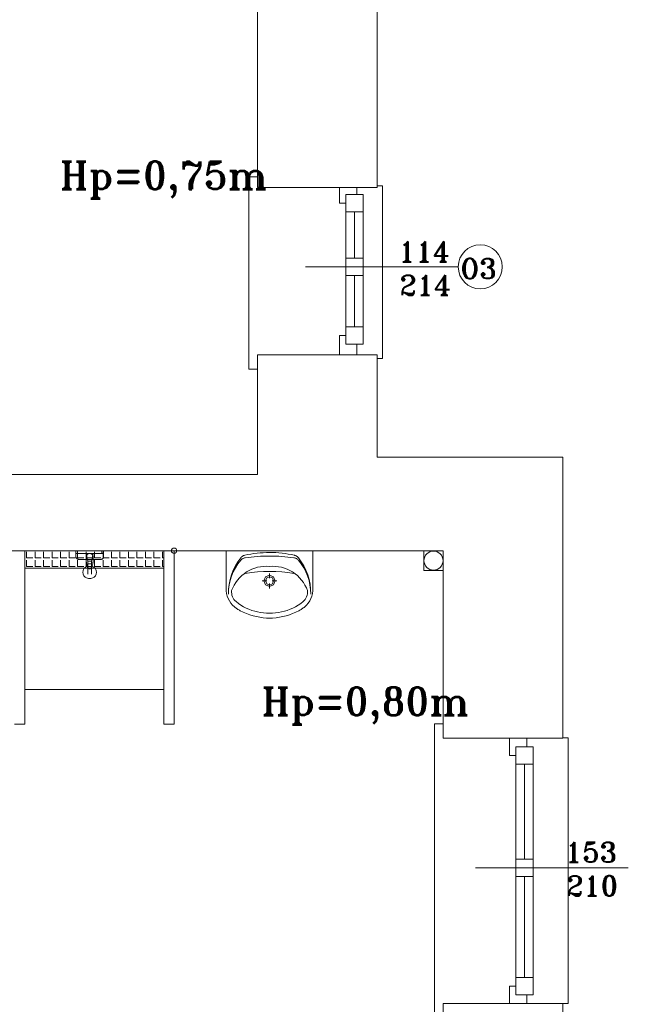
# Model space of a CAD drawing. Header units: millimetres. Extents: x -12354389001 to 271431, y -126469 to 48347.
# Tile 183 of 204: x -105026 to -104675, y -82434 to -81867. Entities that reach past the tile are written whole.
import ezdxf

# ---------------------------------------------------------------- set-up
doc = ezdxf.new("R2010")
doc.units = ezdxf.units.MM
doc.layers.get('0').update_dxf_attribs({"lineweight": 9})
for name, color, linetype, lineweight in [('IS_Text_Odbiornikow_Therm', 7, 'Continuous', 5), ('koncepcja', 252, 'Continuous', 15), ('koncepcja linie przekrojowe', 252, 'Continuous', 20), ('LINIE PRZEKROJOWE', 7, 'Continuous', 13), ('OPISY', 255, 'Continuous', 9), ('stolarka', 252, 'Continuous', 9), ('WYPOSAZENIE', 7, 'Continuous', 15)]:
    doc.layers.add(name, color=color, linetype=linetype, lineweight=lineweight)
doc.styles.add('ROMANS-POTROJNY-0-8-W', font='ROMANT.SHX', dxfattribs={"width": 0.8})

# ---------------------------------------------------------------- blocks, each defined once
blk = doc.blocks.new('fds')
at = {"color": 252, "linetype": 'Continuous', "lineweight": 13}
for p, q in [((-8779.52, 22415.69), (-8784.52, 22415.69)), ((-8784.52, 22415.69), (-8784.52, 22304.81)), ((-8779.52, 22410.69), (-8779.52, 22415.69)), ((-8710.52, 22410.61), (-8707.52, 22410.61)), ((-8707.52, 22410.61), (-8707.52, 22311.02)), ((-8707.52, 22311.02), (-8710.52, 22311.02)), ((-8784.52, 22304.81), (-8784.52, 22304.81)), ((-8784.52, 22304.81), (-8779.52, 22304.81)), ((-8683.54, 22200.2), (-8672.52, 22200.2)), ((-8683.54, 22188.84), (-8683.54, 22200.2)), ((-8672.52, 22200.2), (-8672.52, 22188.84)), ((-8672.52, 22188.84), (-8683.54, 22188.84)), ((-8672.52, 22100.41), (-8677.52, 22100.41)), ((-8677.52, 22100.41), (-8677.52, 21961.2)), ((-8672.52, 22092.19), (-8672.52, 22100.41)), ((-8603.52, 22092.3), (-8600.52, 22092.3)), ((-8600.52, 22092.3), (-8600.52, 21939.2)), ((-8677.52, 21961.2), (-8677.52, 21930.2)), ((-8600.52, 21939.2), (-8603.52, 21939.2))]:
    blk.add_line(p, q, dxfattribs=at)
at = {"layer": 'koncepcja', "color": 252, "linetype": 'Continuous', "lineweight": 13}
blk.add_line((-8913.52, 22200.2), (-8833.52, 22200.2), dxfattribs=at)
at = {"layer": 'koncepcja', "color": 7, "linetype": 'Continuous', "lineweight": 13}
for p, q in [((-8913.52, 22190.2), (-8913.52, 22200.2)), ((-8913.52, 22120.2), (-8913.52, 22200.2)), ((-8912.51, 22196.02), (-8912.51, 22199.58)), ((-8907.62, 22196.02), (-8907.62, 22199.58)), ((-8902.73, 22196.02), (-8902.73, 22199.58)), ((-8897.84, 22196.02), (-8897.84, 22199.58)), ((-8892.95, 22196.02), (-8892.95, 22199.58)), ((-8888.06, 22196.02), (-8888.06, 22199.58)), ((-8853.84, 22196.02), (-8853.84, 22199.58)), ((-8848.95, 22196.02), (-8848.95, 22199.58)), ((-8844.06, 22196.02), (-8844.06, 22199.58)), ((-8839.17, 22196.02), (-8839.17, 22199.58)), ((-8834.28, 22196.02), (-8834.28, 22199.58)), ((-8833.52, 22200.2), (-8833.52, 22190.2)), ((-8833.52, 22200.2), (-8833.52, 22120.2)), ((-8912.51, 22196.02), (-8908.95, 22196.02)), ((-8912.51, 22191.13), (-8912.51, 22194.69)), ((-8907.62, 22196.02), (-8904.06, 22196.02)), ((-8907.62, 22191.13), (-8907.62, 22194.69)), ((-8902.73, 22196.02), (-8899.17, 22196.02)), ((-8902.73, 22191.13), (-8902.73, 22194.69)), ((-8897.84, 22196.02), (-8894.28, 22196.02)), ((-8897.84, 22191.13), (-8897.84, 22194.69)), ((-8892.95, 22196.02), (-8889.4, 22196.02)), ((-8892.95, 22191.13), (-8892.95, 22194.69)), ((-8888.06, 22191.13), (-8888.06, 22194.69)), ((-8853.84, 22196.02), (-8850.28, 22196.02)), ((-8853.84, 22191.13), (-8853.84, 22194.69)), ((-8848.95, 22196.02), (-8845.39, 22196.02)), ((-8848.95, 22191.13), (-8848.95, 22194.69)), ((-8844.06, 22196.02), (-8840.5, 22196.02)), ((-8844.06, 22191.13), (-8844.06, 22194.69)), ((-8839.17, 22196.02), (-8835.61, 22196.02)), ((-8839.17, 22191.13), (-8839.17, 22194.69)), ((-8834.28, 22196.02), (-8833.52, 22196.02)), ((-8834.28, 22191.13), (-8834.28, 22194.69)), ((-8913.52, 22190.2), (-8913.52, 22190.2)), ((-8912.51, 22191.13), (-8908.95, 22191.13)), ((-8907.62, 22191.13), (-8904.06, 22191.13)), ((-8902.73, 22191.13), (-8899.17, 22191.13)), ((-8897.84, 22191.13), (-8894.28, 22191.13)), ((-8892.95, 22191.13), (-8889.4, 22191.13)), ((-8853.84, 22191.13), (-8850.28, 22191.13)), ((-8848.95, 22191.13), (-8845.39, 22191.13)), ((-8844.06, 22191.13), (-8840.5, 22191.13)), ((-8839.17, 22191.13), (-8835.61, 22191.13)), ((-8834.28, 22191.13), (-8833.52, 22191.13)), ((-8833.52, 22120.2), (-8913.52, 22120.2))]:
    blk.add_line(p, q, dxfattribs=at)
at = {"layer": 'koncepcja linie przekrojowe', "color": 7, "linetype": 'Continuous', "lineweight": 13}
for p, q in [((-8913.52, 22200.2), (-8913.52, 22100.2)), ((-8833.52, 22100.2), (-8833.52, 22200.2)), ((-8827.52, 22200.2), (-8827.52, 22100.2)), ((-8913.52, 22100.2), (-8919.52, 22100.2))]:
    blk.add_line(p, q, dxfattribs=at)
at = {"layer": 'koncepcja linie przekrojowe', "color": 252, "linetype": 'Continuous', "lineweight": 13}
blk.add_line((-8827.52, 22100.2), (-8833.52, 22100.2), dxfattribs=at)
at = {"layer": 'LINIE PRZEKROJOWE', "color": 252, "linetype": 'Continuous', "lineweight": 13}
for p, q in [((-8779.52, 22614.2), (-8779.52, 22409.61)), ((-8779.52, 22409.61), (-8779.52, 22614.2)), ((-8710.52, 22409.61), (-8710.52, 22614.17)), ((-8779.52, 22409.61), (-8710.52, 22409.61)), ((-8779.52, 22313.2), (-8779.52, 22244.2)), ((-8779.52, 22244.2), (-8779.52, 22313.2)), ((-8779.52, 22244.2), (-8779.52, 22313.2)), ((-8779.52, 22313.2), (-8710.52, 22313.2)), ((-8710.52, 22254.09), (-8710.52, 22313.2)), ((-8710.52, 22254.09), (-8603.52, 22254.09)), ((-8603.52, 22092.19), (-8603.52, 22254.09)), ((-9208.52, 22244.2), (-8779.52, 22244.2)), ((-8672.52, 22200.2), (-8968.52, 22200.2)), ((-8672.52, 22092.19), (-8672.52, 22200.2)), ((-8672.52, 22092.19), (-8603.52, 22092.19)), ((-8657.53, 22092.19), (-8603.52, 22092.19)), ((-8672.52, 21939.2), (-8603.52, 21939.2)), ((-8672.52, 21856.2), (-8672.52, 21939.2)), ((-8657.53, 21939.2), (-8603.52, 21939.2)), ((-8603.52, 21939.2), (-8603.52, 21792.09))]:
    blk.add_line(p, q, dxfattribs=at)
blk.add_circle((-8678.02, 22194.5), 5.5, dxfattribs=at)
at = {"layer": 'OPISY', "color": 252, "linetype": 'Continuous', "lineweight": 13}
for p, q in [((-8663.78, 22363.9), (-8751.88, 22363.9)), ((-8565.78, 22017.33), (-8653.88, 22017.33))]:
    blk.add_line(p, q, dxfattribs=at)
for centre, radius in [((-8651.08, 22363.9), 12.7), ((-8827.52, 22200.2), 1.55)]:
    blk.add_circle(centre, radius, dxfattribs=at)
at = {"layer": 'stolarka', "color": 252, "linetype": 'Continuous', "lineweight": 13}
for p, q in [((-8732.18, 22400.61), (-8732.18, 22409.61)), ((-8722.18, 22409.61), (-8722.18, 22405.61)), ((-8728.52, 22395.61), (-8728.52, 22405.61)), ((-8728.52, 22405.61), (-8718.52, 22405.61)), ((-8728.52, 22405.61), (-8728.52, 22319.2)), ((-8718.52, 22405.61), (-8718.52, 22395.61)), ((-8718.52, 22405.61), (-8718.52, 22319.2)), ((-8728.52, 22400.61), (-8732.18, 22400.61)), ((-8718.52, 22395.61), (-8728.52, 22395.61)), ((-8723.52, 22395.61), (-8723.52, 22368.9)), ((-8728.52, 22358.9), (-8728.52, 22368.9)), ((-8728.52, 22368.9), (-8718.52, 22368.9)), ((-8718.52, 22368.9), (-8718.52, 22358.9)), ((-8718.52, 22358.9), (-8728.52, 22358.9)), ((-8723.52, 22358.9), (-8723.52, 22329.2)), ((-8728.52, 22319.2), (-8728.52, 22329.2)), ((-8728.52, 22329.2), (-8718.52, 22329.2)), ((-8718.52, 22329.2), (-8718.52, 22319.2)), ((-8732.18, 22313.2), (-8732.18, 22324.2)), ((-8732.18, 22324.2), (-8728.52, 22324.2)), ((-8718.52, 22319.2), (-8728.52, 22319.2)), ((-8722.18, 22319.2), (-8722.18, 22313.2)), ((-8634.18, 22082.19), (-8634.18, 22092.19)), ((-8634.18, 22092.19), (-8624.18, 22092.19)), ((-8624.18, 22092.19), (-8624.18, 22087.19)), ((-8630.52, 22077.19), (-8630.52, 22087.19)), ((-8630.52, 22087.19), (-8620.52, 22087.19)), ((-8620.52, 22087.19), (-8620.52, 22077.19)), ((-8630.52, 22082.19), (-8634.18, 22082.19)), ((-8630.52, 22080.2), (-8630.52, 21947.2)), ((-8620.52, 22077.19), (-8630.52, 22077.19)), ((-8625.52, 22077.19), (-8625.52, 22022.33)), ((-8620.52, 22080.2), (-8620.52, 21947.2)), ((-8630.52, 22012.33), (-8630.52, 22022.33)), ((-8630.52, 22022.33), (-8620.52, 22022.33)), ((-8620.52, 22022.33), (-8620.52, 22012.33)), ((-8620.52, 22012.33), (-8630.52, 22012.33)), ((-8625.52, 22012.33), (-8625.52, 21954.2)), ((-8630.52, 21944.2), (-8630.52, 21954.2)), ((-8630.52, 21954.2), (-8620.52, 21954.2)), ((-8620.52, 21954.2), (-8620.52, 21944.2)), ((-8634.18, 21939.2), (-8634.18, 21949.2)), ((-8634.18, 21949.2), (-8630.52, 21949.2)), ((-8620.52, 21944.2), (-8630.52, 21944.2)), ((-8624.18, 21944.2), (-8624.18, 21939.2)), ((-8624.18, 21939.2), (-8634.18, 21939.2))]:
    blk.add_line(p, q, dxfattribs=at)
at = {"layer": 'WYPOSAZENIE', "color": 252, "linetype": 'Continuous', "lineweight": 13}
for p, q in [((-8884.19, 22198.69), (-8884.19, 22200.19)), ((-8883.19, 22200.19), (-8883.19, 22198.69)), ((-8869.19, 22198.69), (-8869.19, 22200.19)), ((-8868.19, 22200.19), (-8868.19, 22198.69)), ((-8883.19, 22198.69), (-8884.19, 22198.69)), ((-8874.19, 22198.69), (-8878.19, 22198.69)), ((-8868.19, 22198.69), (-8869.19, 22198.69))]:
    blk.add_line(p, q, dxfattribs=at)
at = {"layer": 'WYPOSAZENIE', "color": 7, "linetype": 'Continuous', "lineweight": 13}
for p, q in [((-8883.17, 22196.02), (-8883.17, 22199.58)), ((-8878.28, 22196.02), (-8878.28, 22199.58)), ((-8873.39, 22196.02), (-8873.39, 22199.58)), ((-8868.5, 22196.02), (-8868.5, 22199.58)), ((-8863.61, 22196.02), (-8863.61, 22199.58)), ((-8858.72, 22196.02), (-8858.72, 22199.58)), ((-8797.52, 22200.2), (-8797.52, 22178.53)), ((-8747.52, 22200.2), (-8747.52, 22178.53)), ((-8888.06, 22196.02), (-8884.51, 22196.02)), ((-8883.17, 22196.02), (-8879.62, 22196.02)), ((-8883.17, 22191.13), (-8883.17, 22194.69)), ((-8878.28, 22196.02), (-8874.73, 22196.02)), ((-8878.28, 22191.13), (-8878.28, 22194.69)), ((-8878.19, 22198.69), (-8877.19, 22194.19)), ((-8877.19, 22194.19), (-8875.19, 22194.19)), ((-8875.19, 22194.19), (-8874.19, 22198.69)), ((-8873.39, 22196.02), (-8869.84, 22196.02)), ((-8873.39, 22191.13), (-8873.39, 22194.69)), ((-8868.5, 22196.02), (-8864.95, 22196.02)), ((-8868.5, 22191.13), (-8868.5, 22194.69)), ((-8863.61, 22196.02), (-8860.06, 22196.02)), ((-8863.61, 22191.13), (-8863.61, 22194.69)), ((-8858.72, 22196.02), (-8855.17, 22196.02)), ((-8858.72, 22191.13), (-8858.72, 22194.69)), ((-8792.24, 22191.45), (-8790.78, 22193.85)), ((-8790.8, 22192.62), (-8789.17, 22194.7)), ((-8790.78, 22193.85), (-8789.13, 22196.12)), ((-8789.17, 22194.7), (-8788.91, 22194.97)), ((-8789.13, 22196.12), (-8788.9, 22196.38)), ((-8788.91, 22194.97), (-8788.63, 22195.22)), ((-8788.9, 22196.38), (-8788.65, 22196.62)), ((-8788.65, 22196.62), (-8788.39, 22196.85)), ((-8788.63, 22195.22), (-8788.33, 22195.44)), ((-8788.39, 22196.85), (-8788.1, 22197.04)), ((-8788.33, 22195.44), (-8788.02, 22195.63)), ((-8788.1, 22197.04), (-8787.8, 22197.22)), ((-8788.02, 22195.63), (-8787.68, 22195.8)), ((-8787.8, 22197.22), (-8787.49, 22197.37)), ((-8787.68, 22195.8), (-8787.34, 22195.93)), ((-8787.49, 22197.37), (-8787.16, 22197.49)), ((-8787.34, 22195.93), (-8786.98, 22196.03)), ((-8787.16, 22197.49), (-8786.83, 22197.58)), ((-8786.98, 22196.03), (-8786.62, 22196.1)), ((-8786.83, 22197.58), (-8785.06, 22197.96)), ((-8786.62, 22196.1), (-8784.86, 22196.34)), ((-8785.06, 22197.96), (-8783.29, 22198.29)), ((-8784.86, 22196.34), (-8783.11, 22196.54)), ((-8783.29, 22198.29), (-8781.51, 22198.57)), ((-8783.11, 22196.54), (-8781.35, 22196.71)), ((-8781.51, 22198.57), (-8779.72, 22198.79)), ((-8781.35, 22196.71), (-8779.59, 22196.86)), ((-8779.72, 22198.79), (-8777.92, 22198.96)), ((-8779.59, 22196.86), (-8777.82, 22196.97)), ((-8777.92, 22198.96), (-8776.12, 22199.08)), ((-8777.82, 22196.97), (-8776.06, 22197.06)), ((-8776.12, 22199.08), (-8774.32, 22199.15)), ((-8776.06, 22197.06), (-8774.29, 22197.12)), ((-8774.32, 22199.15), (-8772.52, 22199.16)), ((-8774.29, 22197.12), (-8772.52, 22197.14)), ((-8772.55, 22199.16), (-8770.74, 22199.15)), ((-8772.54, 22197.14), (-8770.77, 22197.12)), ((-8770.77, 22197.12), (-8769.01, 22197.06)), ((-8770.74, 22199.15), (-8768.94, 22199.09)), ((-8769.01, 22197.06), (-8767.24, 22196.98)), ((-8768.94, 22199.09), (-8767.14, 22198.97)), ((-8767.24, 22196.98), (-8765.48, 22196.87)), ((-8767.14, 22198.97), (-8765.35, 22198.8)), ((-8765.48, 22196.87), (-8763.71, 22196.73)), ((-8765.35, 22198.8), (-8763.56, 22198.58)), ((-8763.71, 22196.73), (-8761.95, 22196.55)), ((-8763.56, 22198.58), (-8761.77, 22198.31)), ((-8761.95, 22196.55), (-8760.2, 22196.35)), ((-8761.77, 22198.31), (-8760, 22197.98)), ((-8760.2, 22196.35), (-8758.44, 22196.12)), ((-8760, 22197.98), (-8758.23, 22197.6)), ((-8758.44, 22196.12), (-8758.08, 22196.05)), ((-8758.23, 22197.6), (-8757.9, 22197.51)), ((-8758.08, 22196.05), (-8757.72, 22195.95)), ((-8757.9, 22197.51), (-8757.58, 22197.39)), ((-8757.72, 22195.95), (-8757.38, 22195.82)), ((-8757.58, 22197.39), (-8757.26, 22197.24)), ((-8757.38, 22195.82), (-8757.04, 22195.65)), ((-8757.26, 22197.24), (-8756.96, 22197.07)), ((-8757.04, 22195.65), (-8756.73, 22195.46)), ((-8756.96, 22197.07), (-8756.68, 22196.87)), ((-8756.73, 22195.46), (-8756.43, 22195.24)), ((-8756.68, 22196.87), (-8756.41, 22196.65)), ((-8756.43, 22195.24), (-8756.15, 22194.99)), ((-8756.41, 22196.65), (-8756.16, 22196.4)), ((-8756.16, 22196.4), (-8755.93, 22196.14)), ((-8756.15, 22194.99), (-8755.89, 22194.72)), ((-8755.93, 22196.14), (-8754.27, 22193.88)), ((-8755.89, 22194.72), (-8754.26, 22192.65)), ((-8754.27, 22193.88), (-8752.82, 22191.47)), ((-8913.52, 22190.2), (-8833.52, 22190.2)), ((-8833.52, 22190.2), (-8913.52, 22190.2)), ((-8888.06, 22191.13), (-8884.51, 22191.13)), ((-8883.17, 22191.13), (-8879.62, 22191.13)), ((-8878.28, 22191.13), (-8874.73, 22191.13)), ((-8875.19, 22192.69), (-8877.19, 22192.69)), ((-8877.19, 22192.69), (-8877.19, 22186.69)), ((-8875.19, 22186.69), (-8875.19, 22192.69)), ((-8873.39, 22191.13), (-8869.84, 22191.13)), ((-8868.5, 22191.13), (-8864.95, 22191.13)), ((-8863.61, 22191.13), (-8860.06, 22191.13)), ((-8858.72, 22191.13), (-8855.17, 22191.13)), ((-8794.49, 22186.29), (-8793.48, 22188.92)), ((-8793.48, 22188.92), (-8792.24, 22191.45)), ((-8793.46, 22188.06), (-8792.23, 22190.4)), ((-8792.23, 22190.4), (-8790.8, 22192.62)), ((-8785.8, 22187.99), (-8784.28, 22188.84)), ((-8784.28, 22188.84), (-8782.71, 22189.58)), ((-8782.71, 22189.58), (-8781.08, 22190.18)), ((-8781.08, 22190.18), (-8779.41, 22190.65)), ((-8779.53, 22187.99), (-8776.02, 22188.19)), ((-8779.41, 22190.65), (-8777.71, 22190.99)), ((-8777.71, 22190.99), (-8775.98, 22191.19)), ((-8776.02, 22188.19), (-8772.51, 22188.26)), ((-8775.98, 22191.19), (-8774.25, 22191.26)), ((-8774.25, 22191.26), (-8772.52, 22191.19)), ((-8772.52, 22191.19), (-8770.79, 22191.26)), ((-8772.51, 22188.26), (-8769, 22188.19)), ((-8770.79, 22191.26), (-8769.06, 22191.19)), ((-8769.06, 22191.19), (-8767.34, 22190.99)), ((-8769, 22188.19), (-8765.5, 22187.98)), ((-8767.34, 22190.99), (-8765.63, 22190.65)), ((-8765.63, 22190.65), (-8763.96, 22190.18)), ((-8763.96, 22190.18), (-8762.33, 22189.58)), ((-8762.33, 22189.58), (-8760.76, 22188.84)), ((-8760.76, 22188.84), (-8759.24, 22187.99)), ((-8754.26, 22192.65), (-8752.82, 22190.43)), ((-8752.82, 22191.47), (-8751.58, 22188.95)), ((-8752.82, 22190.43), (-8751.59, 22188.09)), ((-8751.58, 22188.95), (-8750.55, 22186.32)), ((-8795.84, 22180.81), (-8795.28, 22183.58)), ((-8795.82, 22180.48), (-8795.26, 22183.07)), ((-8795.28, 22183.58), (-8794.49, 22186.29)), ((-8795.26, 22183.07), (-8794.47, 22185.61)), ((-8794.47, 22185.61), (-8793.46, 22188.06)), ((-8791.99, 22181.87), (-8790.95, 22183.28)), ((-8790.95, 22183.28), (-8789.8, 22184.61)), ((-8789.8, 22184.61), (-8788.55, 22185.84)), ((-8788.55, 22185.84), (-8787.22, 22186.97)), ((-8787.22, 22186.97), (-8785.8, 22187.99)), ((-8786.5, 22187.16), (-8783.02, 22187.64)), ((-8783.02, 22187.64), (-8779.53, 22187.99)), ((-8776.72, 22182.81), (-8774.05, 22182.81)), ((-8775.75, 22182.81), (-8774.8, 22185.16)), ((-8774.8, 22180.47), (-8775.75, 22182.81)), ((-8774.82, 22182.81), (-8774.15, 22184.49)), ((-8774.15, 22181.14), (-8774.82, 22182.81)), ((-8774.8, 22185.16), (-8772.51, 22186.13)), ((-8774.15, 22184.49), (-8772.51, 22185.19)), ((-8772.51, 22187.13), (-8772.51, 22184.4)), ((-8772.51, 22186.13), (-8770.22, 22185.16)), ((-8772.51, 22185.19), (-8770.87, 22184.49)), ((-8770.97, 22182.81), (-8768.3, 22182.81)), ((-8770.87, 22184.49), (-8770.2, 22182.81)), ((-8770.2, 22182.81), (-8770.87, 22181.14)), ((-8770.22, 22185.16), (-8769.27, 22182.81)), ((-8769.27, 22182.81), (-8770.22, 22180.47)), ((-8765.5, 22187.98), (-8762, 22187.64)), ((-8762, 22187.64), (-8758.52, 22187.16)), ((-8759.24, 22187.99), (-8757.82, 22186.97)), ((-8757.82, 22186.97), (-8756.49, 22185.84)), ((-8756.49, 22185.84), (-8755.24, 22184.61)), ((-8755.24, 22184.61), (-8754.09, 22183.28)), ((-8754.09, 22183.28), (-8753.05, 22181.87)), ((-8751.59, 22188.09), (-8750.58, 22185.64)), ((-8750.58, 22185.64), (-8749.78, 22183.11)), ((-8750.55, 22186.32), (-8749.76, 22183.61)), ((-8749.78, 22183.11), (-8749.22, 22180.51)), ((-8749.76, 22183.61), (-8749.2, 22180.84)), ((-8797.5, 22177), (-8797.52, 22178.53)), ((-8797.3, 22175.49), (-8797.5, 22177)), ((-8796.23, 22175.18), (-8796.15, 22178)), ((-8796.23, 22175.18), (-8796.14, 22177.84)), ((-8796.15, 22178), (-8795.84, 22180.81)), ((-8796.14, 22177.84), (-8795.82, 22180.48)), ((-8794.45, 22176.3), (-8794.44, 22177.19)), ((-8794.44, 22177.19), (-8793.75, 22178.82)), ((-8793.75, 22178.82), (-8792.93, 22180.38)), ((-8792.93, 22180.38), (-8791.99, 22181.87)), ((-8772.51, 22179.49), (-8774.8, 22180.47)), ((-8772.51, 22180.44), (-8774.15, 22181.14)), ((-8772.51, 22181.23), (-8772.51, 22178.5)), ((-8770.87, 22181.14), (-8772.51, 22180.44)), ((-8770.22, 22180.47), (-8772.51, 22179.49)), ((-8753.05, 22181.87), (-8752.11, 22180.38)), ((-8752.11, 22180.38), (-8751.29, 22178.82)), ((-8751.29, 22178.82), (-8750.6, 22177.19)), ((-8750.6, 22177.19), (-8750.59, 22176.3)), ((-8749.22, 22180.51), (-8748.9, 22177.87)), ((-8749.2, 22180.84), (-8748.88, 22178.04)), ((-8748.9, 22177.87), (-8748.81, 22175.21)), ((-8748.88, 22178.04), (-8748.81, 22175.21)), ((-8747.54, 22177), (-8747.74, 22175.49)), ((-8747.52, 22178.53), (-8747.54, 22177)), ((-8796.93, 22174.01), (-8797.3, 22175.49)), ((-8796.4, 22172.59), (-8796.93, 22174.01)), ((-8795.7, 22171.24), (-8796.4, 22172.59)), ((-8794.86, 22169.98), (-8795.7, 22171.24)), ((-8794.36, 22175.42), (-8794.45, 22176.3)), ((-8794.17, 22174.55), (-8794.36, 22175.42)), ((-8793.88, 22173.71), (-8794.17, 22174.55)), ((-8793.5, 22172.91), (-8793.88, 22173.71)), ((-8793.04, 22172.16), (-8793.5, 22172.91)), ((-8792.49, 22171.47), (-8793.04, 22172.16)), ((-8791.86, 22170.85), (-8792.49, 22171.47)), ((-8752.55, 22171.47), (-8753.18, 22170.85)), ((-8752, 22172.16), (-8752.55, 22171.47)), ((-8751.54, 22172.91), (-8752, 22172.16)), ((-8751.16, 22173.71), (-8751.54, 22172.91)), ((-8750.87, 22174.55), (-8751.16, 22173.71)), ((-8750.68, 22175.42), (-8750.87, 22174.55)), ((-8750.59, 22176.3), (-8750.68, 22175.42)), ((-8749.34, 22171.24), (-8750.18, 22169.98)), ((-8748.64, 22172.59), (-8749.34, 22171.24)), ((-8748.11, 22174.01), (-8748.64, 22172.59)), ((-8747.74, 22175.49), (-8748.11, 22174.01)), ((-8793.88, 22168.83), (-8794.86, 22169.98)), ((-8792.77, 22167.81), (-8793.88, 22168.83)), ((-8792.38, 22167.5), (-8792.77, 22167.81)), ((-8791.98, 22167.2), (-8792.38, 22167.5)), ((-8791.58, 22166.9), (-8791.98, 22167.2)), ((-8790.49, 22169.78), (-8791.86, 22170.85)), ((-8791.17, 22166.62), (-8791.58, 22166.9)), ((-8790.75, 22166.35), (-8791.17, 22166.62)), ((-8790.32, 22166.09), (-8790.75, 22166.35)), ((-8789.05, 22168.79), (-8790.49, 22169.78)), ((-8789.89, 22165.84), (-8790.32, 22166.09)), ((-8789.45, 22165.61), (-8789.89, 22165.84)), ((-8787.66, 22164.75), (-8789.45, 22165.61)), ((-8787.55, 22167.9), (-8789.05, 22168.79)), ((-8786, 22167.11), (-8787.55, 22167.9)), ((-8784.4, 22166.42), (-8786, 22167.11)), ((-8782.76, 22165.83), (-8784.4, 22166.42)), ((-8781.09, 22165.36), (-8782.76, 22165.83)), ((-8762.28, 22165.83), (-8763.95, 22165.36)), ((-8760.64, 22166.42), (-8762.28, 22165.83)), ((-8759.04, 22167.11), (-8760.64, 22166.42)), ((-8757.49, 22167.9), (-8759.04, 22167.11)), ((-8755.99, 22168.79), (-8757.49, 22167.9)), ((-8755.59, 22165.61), (-8757.38, 22164.75)), ((-8754.55, 22169.78), (-8755.99, 22168.79)), ((-8755.15, 22165.84), (-8755.59, 22165.61)), ((-8754.72, 22166.09), (-8755.15, 22165.84)), ((-8754.29, 22166.35), (-8754.72, 22166.09)), ((-8753.18, 22170.85), (-8754.55, 22169.78)), ((-8753.87, 22166.62), (-8754.29, 22166.35)), ((-8753.46, 22166.9), (-8753.87, 22166.62)), ((-8753.06, 22167.2), (-8753.46, 22166.9)), ((-8752.66, 22167.5), (-8753.06, 22167.2)), ((-8752.27, 22167.81), (-8752.66, 22167.5)), ((-8751.16, 22168.83), (-8752.27, 22167.81)), ((-8750.18, 22169.98), (-8751.16, 22168.83)), ((-8785.82, 22163.99), (-8787.66, 22164.75)), ((-8783.96, 22163.32), (-8785.82, 22163.99)), ((-8782.06, 22162.74), (-8783.96, 22163.32)), ((-8780.14, 22162.25), (-8782.06, 22162.74)), ((-8779.4, 22165), (-8781.09, 22165.36)), ((-8778.2, 22161.86), (-8780.14, 22162.25)), ((-8777.7, 22164.63), (-8779.4, 22165)), ((-8776.24, 22161.57), (-8778.2, 22161.86)), ((-8775.98, 22164.37), (-8777.7, 22164.63)), ((-8774.27, 22161.37), (-8776.24, 22161.57)), ((-8774.25, 22164.21), (-8775.98, 22164.37)), ((-8774.27, 22161.37), (-8770.77, 22161.37)), ((-8772.52, 22164.16), (-8774.25, 22164.21)), ((-8770.79, 22164.21), (-8772.52, 22164.16)), ((-8769.06, 22164.37), (-8770.79, 22164.21)), ((-8768.8, 22161.57), (-8770.77, 22161.37)), ((-8767.34, 22164.63), (-8769.06, 22164.37)), ((-8766.84, 22161.86), (-8768.8, 22161.57)), ((-8765.64, 22165), (-8767.34, 22164.63)), ((-8764.9, 22162.25), (-8766.84, 22161.86)), ((-8763.95, 22165.36), (-8765.64, 22165)), ((-8762.98, 22162.74), (-8764.9, 22162.25)), ((-8761.08, 22163.32), (-8762.98, 22162.74)), ((-8759.22, 22163.99), (-8761.08, 22163.32)), ((-8757.38, 22164.75), (-8759.22, 22163.99))]:
    blk.add_line(p, q, dxfattribs=at)
for points, knots in [([(-8884.19, 22197.19), (-8884.19, 22197.28), (-8884.19, 22197.45), (-8884.19, 22197.68), (-8884.19, 22197.89), (-8884.19, 22198.08), (-8884.19, 22198.24), (-8884.19, 22198.38), (-8884.19, 22198.49), (-8884.19, 22198.57), (-8884.19, 22198.64), (-8884.19, 22198.67), (-8884.19, 22198.69), (-8884.19, 22198.69)], [0, 0, 0, 0, 0.260331, 0.495868, 0.706612, 0.892562, 1.053719, 1.190083, 1.301653, 1.38843, 1.450413, 1.487603, 1.5, 1.5, 1.5, 1.5]), ([(-8882.19, 22195.19), (-8882.28, 22195.19), (-8882.46, 22195.2), (-8882.73, 22195.24), (-8882.99, 22195.31), (-8883.24, 22195.41), (-8883.47, 22195.55), (-8883.67, 22195.72), (-8883.85, 22195.93), (-8884, 22196.18), (-8884.11, 22196.48), (-8884.18, 22196.82), (-8884.19, 22197.07), (-8884.19, 22197.19)], [0, 0, 0, 0, 0.272276, 0.542692, 0.810227, 1.07504, 1.338798, 1.604973, 1.87895, 2.16785, 2.480019, 2.824368, 3.209791, 3.209791, 3.209791, 3.209791]), ([(-8870.19, 22195.19), (-8870.49, 22195.19), (-8871.12, 22195.19), (-8872.12, 22195.19), (-8873.22, 22195.19), (-8874.38, 22195.19), (-8875.58, 22195.19), (-8876.8, 22195.19), (-8878.01, 22195.19), (-8879.17, 22195.19), (-8880.26, 22195.19), (-8881.26, 22195.19), (-8881.9, 22195.19), (-8882.19, 22195.19)], [0, 0, 0, 0, 0.888054, 1.897821, 3.002254, 4.174305, 5.386927, 6.613073, 7.825695, 8.997746, 10.102179, 11.111946, 12, 12, 12, 12]), ([(-8878.19, 22196.69), (-8878.19, 22196.79), (-8878.18, 22196.97), (-8878.11, 22197.24), (-8878, 22197.5), (-8877.85, 22197.74), (-8877.67, 22197.97), (-8877.47, 22198.17), (-8877.24, 22198.35), (-8876.99, 22198.5), (-8876.74, 22198.61), (-8876.47, 22198.68), (-8876.28, 22198.69), (-8876.19, 22198.69)], [0, 0, 0, 0, 0.273037, 0.549292, 0.830058, 1.115075, 1.403036, 1.692041, 1.980001, 2.265018, 2.545785, 2.82204, 3.095076, 3.095076, 3.095076, 3.095076]), ([(-8878.19, 22194.69), (-8878.19, 22194.74), (-8878.19, 22194.85), (-8878.19, 22195.02), (-8878.19, 22195.2), (-8878.19, 22195.39), (-8878.19, 22195.59), (-8878.19, 22195.8), (-8878.19, 22196), (-8878.19, 22196.19), (-8878.19, 22196.37), (-8878.19, 22196.54), (-8878.19, 22196.65), (-8878.19, 22196.69)], [0, 0, 0, 0, 0.148009, 0.316304, 0.500376, 0.695718, 0.897821, 1.102179, 1.304282, 1.499624, 1.683696, 1.851991, 2, 2, 2, 2]), ([(-8876.19, 22189.69), (-8876.29, 22189.69), (-8876.49, 22189.74), (-8876.76, 22189.93), (-8877.01, 22190.21), (-8877.25, 22190.58), (-8877.48, 22191.02), (-8877.68, 22191.53), (-8877.85, 22192.1), (-8878, 22192.71), (-8878.11, 22193.35), (-8878.18, 22194.02), (-8878.19, 22194.47), (-8878.19, 22194.69)], [0, 0, 0, 0, 0.278538, 0.596972, 0.9738, 1.412854, 1.910826, 2.461075, 3.055384, 3.684814, 4.34019, 5.012423, 5.692788, 5.692788, 5.692788, 5.692788]), ([(-8877.19, 22194.19), (-8877.19, 22194.07), (-8877.19, 22193.82), (-8877.19, 22193.48), (-8877.19, 22193.17), (-8877.19, 22192.89), (-8877.19, 22192.63), (-8877.19, 22192.39), (-8877.19, 22192.16), (-8877.19, 22191.93), (-8877.19, 22191.7), (-8877.19, 22191.45), (-8877.19, 22191.28), (-8877.19, 22191.19)], [0, 0, 0, 0, 0.385424, 0.728024, 1.03456, 1.311796, 1.566491, 1.805409, 2.035312, 2.26296, 2.495116, 2.738542, 3, 3, 3, 3]), ([(-8876.19, 22198.69), (-8876.1, 22198.69), (-8875.92, 22198.68), (-8875.65, 22198.61), (-8875.39, 22198.5), (-8875.15, 22198.35), (-8874.92, 22198.17), (-8874.71, 22197.97), (-8874.54, 22197.74), (-8874.39, 22197.5), (-8874.28, 22197.24), (-8874.21, 22196.97), (-8874.19, 22196.79), (-8874.19, 22196.69)], [0, 0, 0, 0, 0.273037, 0.549292, 0.830058, 1.115075, 1.403036, 1.692041, 1.980001, 2.265018, 2.545785, 2.82204, 3.095076, 3.095076, 3.095076, 3.095076]), ([(-8874.19, 22194.69), (-8874.19, 22194.47), (-8874.21, 22194.02), (-8874.28, 22193.35), (-8874.39, 22192.71), (-8874.53, 22192.1), (-8874.71, 22191.53), (-8874.91, 22191.02), (-8875.13, 22190.58), (-8875.37, 22190.21), (-8875.63, 22189.93), (-8875.9, 22189.74), (-8876.1, 22189.69), (-8876.19, 22189.69)], [0, 0, 0, 0, 0.680365, 1.352598, 2.007974, 2.637404, 3.231713, 3.781963, 4.279934, 4.718988, 5.095816, 5.41425, 5.692788, 5.692788, 5.692788, 5.692788]), ([(-8874.19, 22196.69), (-8874.19, 22196.65), (-8874.19, 22196.56), (-8874.19, 22196.42), (-8874.19, 22196.27), (-8874.19, 22196.12), (-8874.19, 22195.96), (-8874.19, 22195.79), (-8874.19, 22195.61), (-8874.19, 22195.41), (-8874.19, 22195.19), (-8874.19, 22194.95), (-8874.19, 22194.78), (-8874.19, 22194.69)], [0, 0, 0, 0, 0.136739, 0.275733, 0.419234, 0.569497, 0.728775, 0.899324, 1.083396, 1.283246, 1.501127, 1.739294, 2, 2, 2, 2]), ([(-8868.19, 22197.19), (-8868.19, 22197.07), (-8868.2, 22196.82), (-8868.24, 22196.48), (-8868.3, 22196.19), (-8868.4, 22195.93), (-8868.54, 22195.72), (-8868.72, 22195.54), (-8868.93, 22195.41), (-8869.19, 22195.31), (-8869.48, 22195.24), (-8869.82, 22195.2), (-8870.06, 22195.19), (-8870.19, 22195.19)], [0, 0, 0, 0, 0.384885, 0.724568, 1.024891, 1.293879, 1.542296, 1.783488, 2.031905, 2.300893, 2.601217, 2.940899, 3.325784, 3.325784, 3.325784, 3.325784]), ([(-8868.19, 22198.69), (-8868.19, 22198.69), (-8868.19, 22198.67), (-8868.19, 22198.64), (-8868.19, 22198.57), (-8868.19, 22198.49), (-8868.19, 22198.38), (-8868.19, 22198.24), (-8868.19, 22198.08), (-8868.19, 22197.89), (-8868.19, 22197.68), (-8868.19, 22197.45), (-8868.19, 22197.28), (-8868.19, 22197.19)], [0, 0, 0, 0, 0.012397, 0.049587, 0.11157, 0.198347, 0.309917, 0.446281, 0.607438, 0.793388, 1.004132, 1.239669, 1.5, 1.5, 1.5, 1.5]), ([(-8877.19, 22191.19), (-8877.53, 22191.15), (-8878.18, 22190.98), (-8879, 22190.44), (-8879.59, 22189.72), (-8879.96, 22188.88), (-8880.11, 22187.97), (-8880.04, 22187.04), (-8879.75, 22186.15), (-8879.21, 22185.35), (-8878.43, 22184.7), (-8877.39, 22184.28), (-8876.61, 22184.19), (-8876.19, 22184.19)], [0, 0, 0, 0, 1.028629, 1.971146, 2.882031, 3.790503, 4.705631, 5.62628, 6.55168, 7.491674, 8.475669, 9.556639, 10.80631, 10.80631, 10.80631, 10.80631]), ([(-8876.19, 22184.19), (-8875.78, 22184.19), (-8874.99, 22184.28), (-8873.96, 22184.7), (-8873.17, 22185.35), (-8872.64, 22186.15), (-8872.34, 22187.04), (-8872.27, 22187.97), (-8872.43, 22188.88), (-8872.8, 22189.72), (-8873.39, 22190.44), (-8874.21, 22190.98), (-8874.85, 22191.15), (-8875.19, 22191.19)], [0, 0, 0, 0, 1.249671, 2.330641, 3.314636, 4.25463, 5.18003, 6.100679, 7.015807, 7.924279, 8.835164, 9.777681, 10.80631, 10.80631, 10.80631, 10.80631])]:
    blk.add_open_spline(points, degree=3, knots=knots, dxfattribs=at)
at = {"layer": 'WYPOSAZENIE', "color": 252, "linetype": 'Continuous', "lineweight": 13}
blk.add_open_spline([(-8884.19, 22198.69), (-8883.83, 22198.69), (-8883.04, 22198.69), (-8881.75, 22198.69), (-8880.28, 22198.69), (-8878.7, 22198.69), (-8877.04, 22198.69), (-8875.35, 22198.69), (-8873.69, 22198.69), (-8872.1, 22198.69), (-8870.64, 22198.69), (-8869.35, 22198.69), (-8868.55, 22198.69), (-8868.19, 22198.69)], degree=3, knots=[0, 0, 0, 0, 1.082645, 2.38843, 3.867769, 5.471074, 7.14876, 8.85124, 10.528926, 12.132231, 13.61157, 14.917355, 16, 16, 16, 16], dxfattribs=at)
at = {"layer": 'WYPOSAZENIE', "color": 7, "linetype": 'Continuous', "lineweight": 13}
blk.add_open_spline([(-8875.19, 22191.19), (-8875.19, 22191.29), (-8875.19, 22191.47), (-8875.19, 22191.74), (-8875.19, 22192.01), (-8875.19, 22192.29), (-8875.19, 22192.56), (-8875.19, 22192.83), (-8875.19, 22193.1), (-8875.19, 22193.38), (-8875.19, 22193.65), (-8875.19, 22193.92), (-8875.19, 22194.1), (-8875.19, 22194.19)], degree=3, dxfattribs=at)
at = {"layer": 'OPISY', "color": 252, "linetype": 'Continuous', "lineweight": 13, "ltscale": 0.15, "style": 'ROMANS-POTROJNY-0-8-W'}
for s, p in [('Hp=0,75m', (-8893.43, 22408.57)), ('Hp=0,80m', (-8777.21, 22105.37))]:
    blk.add_text(s, height=16, dxfattribs=at).set_placement(p)
at = {"layer": 'OPISY', "color": 252, "linetype": 'Continuous', "lineweight": 13, "style": 'ROMANS-POTROJNY-0-8-W'}
blk.add_text('O3', height=11.574, dxfattribs=at).set_placement((-8662.54, 22357.05))
at = {"layer": 'stolarka', "color": 252, "linetype": 'Continuous', "lineweight": 13, "style": 'ROMANS-POTROJNY-0-8-W'}
for s, p in [('114', (-8698.29, 22366.81)), ('214', (-8697.65, 22347.47)), ('153', (-8602.17, 22020.57)), ('210', (-8601.51, 22001.23))]:
    blk.add_text(s, height=11.574, dxfattribs=at).set_placement(p)

msp = doc.modelspace()

# ---------------------------------------------------------------- block references
at = {"layer": 'IS_Text_Odbiornikow_Therm', "color": 7, "ltscale": 0.5}
msp.add_blockref('fds', (-96109.164, -104372.956), dxfattribs=at)

doc.saveas('drawing.dxf')
